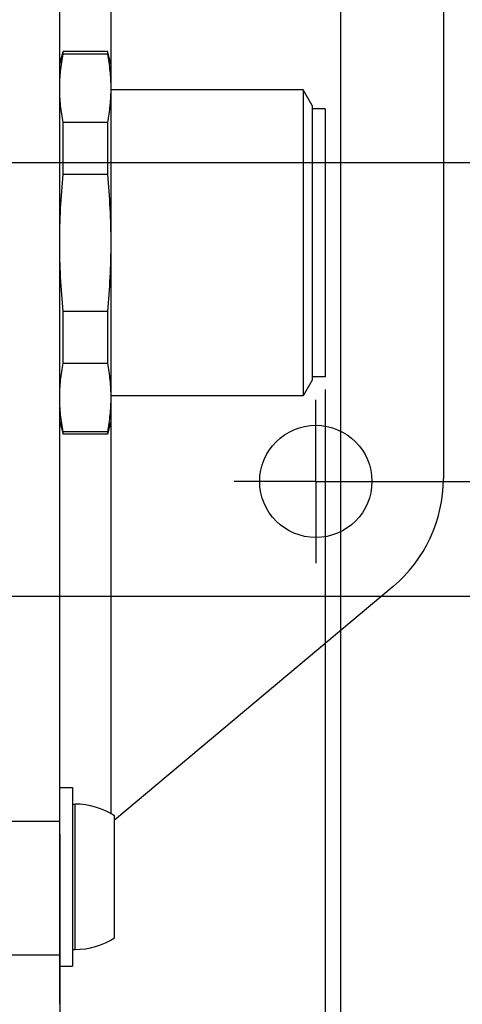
# Model space of a CAD drawing. Header units: millimetres. Extents: x 0 to 420, y 0 to 297.
# Tile 79 of 85: x 279 to 297, y 143 to 181. Entities that reach past the tile are written whole.
import ezdxf
from ezdxf.enums import TextEntityAlignment as Align

# ---------------------------------------------------------------- set-up
doc = ezdxf.new("R2010")
doc.units = ezdxf.units.MM
doc.header["$LTSCALE"] = 23.1
doc.linetypes.add('CENTER', pattern=[0.6, 0.375, -0.075, 0.075, -0.075])
doc.layers.get('0').update_dxf_attribs({"linetype": 'CONTINUOUS'})
for name, color, linetype in [('0000008877_2_KÖRPERKANTE', 7, 'CONTINUOUS'), ('0000019407_2_KÖRPERKANTE', 7, 'CONTINUOUS'), ('0000244543_1_MITTELLINIE', 7, 'CONTINUOUS'), ('0000244543_2_KÖRPERKANTE', 7, 'CONTINUOUS'), ('0000284035_5_BEMASSUNG', 7, 'CONTINUOUS'), ('0000434249_2_KÖRPERKANTE', 7, 'CONTINUOUS')]:
    doc.layers.add(name, color=color, linetype=linetype)
doc.styles.get("Standard").update_dxf_attribs({"font": 'isocpeur.ttf'})
doc.dimstyles.new('DIMSTYLE_1', dxfattribs={"dimtxt": 3.5, "dimasz": 4, "dimexe": 2, "dimexo": 0.5, "dimgap": 0.875, "dimtad": 1, "dimdec": 3, "dimdsep": 46, "dimtxsty": 'Standard', "dimblk": '_FILLED', "dimblk1": '_FILLED', "dimblk2": '_FILLED', "dimcen": 0.09, "dimclrt": 7, "dimazin": 2, "dimtp": 0.2, "dimtm": 0.2, "dimtfac": 1, "dimtdec": 3, "dimtofl": 0, "dimtmove": 0, "dimatfit": 3, "dimldrblk": '_FILLED', "dimfxl": 0, "dimtolj": 1, "dimarcsym": 0})
doc.dimstyles.new('DIMSTYLE_2', dxfattribs={"dimtxt": 3.5, "dimasz": 4, "dimexe": 2, "dimexo": 0.5, "dimgap": 0.875, "dimtad": 1, "dimdec": 3, "dimdsep": 46, "dimtxsty": 'Standard', "dimblk": '_FILLED', "dimblk1": '_FILLED', "dimblk2": '_FILLED', "dimcen": 0.09, "dimclrt": 7, "dimazin": 2, "dimtp": 0.3, "dimtm": 0.3, "dimtfac": 1, "dimtdec": 3, "dimtofl": 0, "dimtmove": 0, "dimatfit": 3, "dimldrblk": '_FILLED', "dimfxl": 0, "dimtolj": 1, "dimarcsym": 0})

# ---------------------------------------------------------------- blocks, each defined once
blk = doc.blocks.new('_FILLED')
at = {"color": 0, "linetype": 'ByBlock'}
blk.add_solid([(0, 0), (-1, 0.125), (-1, -0.125)], dxfattribs=at)
blk = doc.blocks.new('*D7')
at = {"layer": '0000284035_5_BEMASSUNG', "color": 1, "linetype": 'Continuous'}
for p, q in [((293.447, 205.39), (317.927, 205.39)), ((315.927, 205.39), (315.927, 184.39)), ((315.927, 163.39), (315.927, 184.39)), ((293.447, 163.39), (317.927, 163.39))]:
    blk.add_line(p, q, dxfattribs=at)
at = {"layer": '0000284035_5_BEMASSUNG', "color": 1, "linetype": 'Continuous', "xscale": 4, "yscale": 4, "zscale": 4}
for p, rotation in [((315.927, 205.39), 90), ((315.927, 163.39), 270)]:
    blk.add_blockref('_FILLED', p, dxfattribs=dict(at, rotation=rotation))
at = {"layer": '0000284035_5_BEMASSUNG', "color": 7, "linetype": 'Continuous'}
blk.add_text('42', height=3.5, rotation=90, dxfattribs=at).set_placement((315.052, 184.39), align=Align.CENTER)
blk = doc.blocks.new('*D11')
at = {"layer": '0000284035_5_BEMASSUNG', "color": 1, "linetype": 'Continuous'}
for p, q in [((261.434, 192.89), (307.927, 192.89)), ((305.927, 192.89), (305.927, 184.39)), ((305.927, 175.89), (305.927, 184.39)), ((261.977, 175.89), (307.927, 175.89))]:
    blk.add_line(p, q, dxfattribs=at)
at = {"layer": '0000284035_5_BEMASSUNG', "color": 1, "linetype": 'Continuous', "xscale": 4, "yscale": 4, "zscale": 4}
for p, rotation in [((305.927, 192.89), 90), ((305.927, 175.89), 270)]:
    blk.add_blockref('_FILLED', p, dxfattribs=dict(at, rotation=rotation))
at = {"layer": '0000284035_5_BEMASSUNG', "color": 7, "linetype": 'Continuous'}
blk.add_text('17', height=3.5, rotation=90, dxfattribs=at).set_placement((305.052, 184.39), align=Align.CENTER)
blk = doc.blocks.new('*D12')
at = {"layer": '0000284035_5_BEMASSUNG', "color": 1, "linetype": 'Continuous'}
for p, q in [((262.001, 209.89), (327.927, 209.89)), ((325.927, 209.89), (325.927, 184.39)), ((325.927, 158.89), (325.927, 184.39)), ((262.001, 158.89), (327.927, 158.89))]:
    blk.add_line(p, q, dxfattribs=at)
at = {"layer": '0000284035_5_BEMASSUNG', "color": 1, "linetype": 'Continuous', "xscale": 4, "yscale": 4, "zscale": 4}
for p, rotation in [((325.927, 209.89), 90), ((325.927, 158.89), 270)]:
    blk.add_blockref('_FILLED', p, dxfattribs=dict(at, rotation=rotation))
at = {"layer": '0000284035_5_BEMASSUNG', "color": 7, "linetype": 'Continuous'}
blk.add_text('51', height=3.5, rotation=90, dxfattribs=at).set_placement((325.052, 184.39), align=Align.CENTER)
blk = doc.blocks.new('*D19')
at = {"layer": '0000284035_5_BEMASSUNG', "color": 1, "linetype": 'Continuous'}
for p, q in [((291.289, 166.99), (291.289, 130.968)), ((280.889, 149.563), (280.889, 130.968)), ((280.889, 132.968), (286.089, 132.968)), ((291.289, 132.968), (286.089, 132.968))]:
    blk.add_line(p, q, dxfattribs=at)
at = {"layer": '0000284035_5_BEMASSUNG', "color": 1, "linetype": 'Continuous', "xscale": 4, "yscale": 4, "zscale": 4, "rotation": 180}
blk.add_blockref('_FILLED', (280.889, 132.968), dxfattribs=at)
at = {"layer": '0000284035_5_BEMASSUNG', "color": 1, "linetype": 'Continuous', "xscale": 4, "yscale": 4, "zscale": 4}
blk.add_blockref('_FILLED', (291.289, 132.968), dxfattribs=at)
at = {"layer": '0000284035_5_BEMASSUNG', "color": 7, "linetype": 'Continuous'}
blk.add_text('10.4', height=3.5, dxfattribs=at).set_placement((286.089, 133.843), align=Align.CENTER)
blk = doc.blocks.new('*D20')
at = {"layer": '0000284035_5_BEMASSUNG', "color": 1, "linetype": 'Continuous'}
for p, q in [((291.889, 194.54), (291.889, 120.968)), ((280.889, 149.563), (280.889, 120.968)), ((280.889, 122.968), (286.389, 122.968)), ((291.889, 122.968), (286.389, 122.968))]:
    blk.add_line(p, q, dxfattribs=at)
at = {"layer": '0000284035_5_BEMASSUNG', "color": 1, "linetype": 'Continuous', "xscale": 4, "yscale": 4, "zscale": 4, "rotation": 180}
blk.add_blockref('_FILLED', (280.889, 122.968), dxfattribs=at)
at = {"layer": '0000284035_5_BEMASSUNG', "color": 1, "linetype": 'Continuous', "xscale": 4, "yscale": 4, "zscale": 4}
blk.add_blockref('_FILLED', (291.889, 122.968), dxfattribs=at)
at = {"layer": '0000284035_5_BEMASSUNG', "color": 7, "linetype": 'Continuous'}
blk.add_text('11', height=3.5, dxfattribs=at).set_placement((286.389, 123.843), align=Align.CENTER)

msp = doc.modelspace()

# ---------------------------------------------------------------- linework, layer by layer
at = {"layer": '0000008877_2_KÖRPERKANTE', "color": 7, "linetype": 'Continuous'}
for p, q in [((280.8894, 151.3901), (281.3894, 151.3901)), ((281.3894, 151.3901), (281.3894, 144.3901)), ((280.8894, 144.3901), (281.3894, 144.3901))]:
    msp.add_line(p, q, dxfattribs=at)
at = {"layer": '0000019407_2_KÖRPERKANTE', "color": 7, "linetype": 'Continuous'}
for p, q in [((281.3894, 150.7401), (281.4894, 150.7401)), ((283.0394, 145.4985), (283.0394, 150.2818)), ((281.3894, 145.0401), (281.4894, 145.0401))]:
    msp.add_line(p, q, dxfattribs=at)
at = {"layer": '0000019407_2_KÖRPERKANTE', "color": 9, "linetype": 'Continuous'}
msp.add_line((281.4894, 145.0401), (281.4894, 150.7401), dxfattribs=at)
at = {"layer": '0000019407_2_KÖRPERKANTE', "color": 7, "linetype": 'Continuous'}
for start, end in [(57.05323, 90), (270, 302.94677)]:
    msp.add_arc((281.4894, 147.8901), 2.85, start, end, dxfattribs=at)
at = {"layer": '0000244543_1_MITTELLINIE', "color": 7, "linetype": 'CENTER'}
for q in [(290.927, 166.5901), (287.727, 163.3901), (294.127, 163.3901), (290.927, 160.1901)]:
    msp.add_line((290.927, 163.3901), q, dxfattribs=at)
at = {"layer": '0000244543_2_KÖRPERKANTE', "color": 7, "linetype": 'Continuous'}
for p, q in [((280.8894, 142.8903), (280.8894, 225.8899)), ((295.927, 205.2916), (295.927, 163.4887)), ((293.9623, 159.2754), (283.0394, 150.11))]:
    msp.add_line(p, q, dxfattribs=at)
at = {"layer": '0000244543_2_KÖRPERKANTE', "color": 9, "linetype": 'Continuous'}
for p, q in [((282.8894, 188.5401), (282.8894, 179.7401)), ((282.8894, 165.7401), (282.8894, 150.3597)), ((280.8894, 150.0631), (278.8894, 150.0631)), ((280.8894, 144.8117), (278.8894, 144.8117))]:
    msp.add_line(p, q, dxfattribs=at)
at = {"layer": '0000244543_2_KÖRPERKANTE', "color": 7, "linetype": 'Continuous'}
msp.add_circle((290.927, 163.3901), 2.2, dxfattribs=at)
msp.add_arc((290.427, 163.4887), 5.5, 310, 360, dxfattribs=at)
at = {"layer": '0000434249_2_KÖRPERKANTE', "color": 7, "linetype": 'Continuous'}
for p, q in [((280.8894, 179.7401), (281.0234, 180.2401)), ((282.7554, 180.2401), (281.0234, 180.2401)), ((281.0234, 180.1486), (281.0234, 180.2401)), ((281.0234, 180.1486), (282.7554, 180.1486)), ((282.8894, 179.7401), (282.7554, 180.2401)), ((282.7554, 180.2401), (282.7554, 180.1486)), ((282.8894, 179.7401), (282.8894, 165.7401)), ((290.4352, 178.7401), (282.8894, 178.7401)), ((290.7894, 178.1266), (290.4352, 178.7401)), ((290.4352, 178.7401), (290.4352, 166.7401)), ((290.7894, 178.1266), (290.7894, 167.3536)), ((291.2894, 177.9901), (290.7894, 177.9901)), ((291.2894, 177.9901), (291.2894, 167.4901)), ((282.7554, 177.456), (281.0234, 177.456)), ((281.0234, 175.4327), (281.0234, 177.456)), ((282.7554, 177.456), (282.7554, 175.4327)), ((281.0234, 175.4327), (282.7554, 175.4327)), ((282.7554, 170.0475), (281.0234, 170.0475)), ((281.0234, 168.0242), (281.0234, 170.0475)), ((282.7554, 170.0475), (282.7554, 168.0242)), ((281.0234, 168.0242), (282.7554, 168.0242)), ((290.7894, 167.3536), (290.4352, 166.7401)), ((291.2894, 167.4901), (290.7894, 167.4901)), ((290.4352, 166.7401), (282.8894, 166.7401)), ((280.8894, 165.7401), (281.0234, 165.2401)), ((282.8894, 165.7401), (282.7554, 165.2401)), ((282.7554, 165.3316), (281.0234, 165.3316)), ((281.0234, 165.2401), (281.0234, 165.3316)), ((282.7554, 165.2401), (281.0234, 165.2401)), ((282.7554, 165.3316), (282.7554, 165.2401))]:
    msp.add_line(p, q, dxfattribs=at)
for points, knots in [([(280.8894, 178.8023), (280.8894, 179.0272), (280.9131, 179.479), (280.9806, 179.9261), (281.0234, 180.1486)], [0, 0, 0, 0, 0.4982147, 1, 1, 1, 1]), ([(282.7554, 180.1486), (282.7982, 179.9261), (282.8657, 179.479), (282.8894, 179.0272), (282.8894, 178.8023)], [0, 0, 0, 0, 0.5017853, 1, 1, 1, 1]), ([(281.0234, 177.456), (280.9806, 177.6785), (280.9131, 178.1256), (280.8894, 178.5773), (280.8894, 178.8023)], [0, 0, 0, 0, 0.5017853, 1, 1, 1, 1]), ([(282.8894, 178.8023), (282.8894, 178.5773), (282.8657, 178.1256), (282.7982, 177.6785), (282.7554, 177.456)], [0, 0, 0, 0, 0.4982147, 1, 1, 1, 1]), ([(280.8894, 172.7401), (280.8894, 173.1895), (280.9129, 174.0886), (280.9803, 174.9853), (281.0234, 175.4327)], [0, 0, 0, 0, 0.4999954, 1, 1, 1, 1]), ([(282.7554, 175.4327), (282.7984, 174.9853), (282.8659, 174.0886), (282.8894, 173.1895), (282.8894, 172.7401)], [0, 0, 0, 0, 0.5000046, 1, 1, 1, 1]), ([(281.0234, 170.0475), (280.9803, 170.4949), (280.9129, 171.3916), (280.8894, 172.2907), (280.8894, 172.7401)], [0, 0, 0, 0, 0.5000046, 1, 1, 1, 1]), ([(282.8894, 172.7401), (282.8894, 172.2907), (282.8659, 171.3916), (282.7984, 170.4949), (282.7554, 170.0475)], [0, 0, 0, 0, 0.4999954, 1, 1, 1, 1]), ([(280.8894, 166.6779), (280.8894, 166.9029), (280.9131, 167.3547), (280.9806, 167.8017), (281.0234, 168.0242)], [0, 0, 0, 0, 0.4982147, 1, 1, 1, 1]), ([(282.7554, 168.0242), (282.7982, 167.8017), (282.8657, 167.3547), (282.8894, 166.9029), (282.8894, 166.6779)], [0, 0, 0, 0, 0.5017853, 1, 1, 1, 1]), ([(281.0234, 165.3316), (280.9806, 165.5541), (280.9131, 166.0012), (280.8894, 166.453), (280.8894, 166.6779)], [0, 0, 0, 0, 0.5017853, 1, 1, 1, 1]), ([(282.8894, 166.6779), (282.8894, 166.453), (282.8657, 166.0012), (282.7982, 165.5541), (282.7554, 165.3316)], [0, 0, 0, 0, 0.4982147, 1, 1, 1, 1])]:
    msp.add_open_spline(points, degree=3, knots=knots, dxfattribs=at)

# ---------------------------------------------------------------- dimensions: what is measured, and where the dimension line sits
at = {"layer": '0000284035_5_BEMASSUNG', "color": 1, "linetype": 'Continuous'}
for base, p1, p2, angle, dimstyle, picture, middle in [((325.927, 158.8901), (261.5008, 209.8901), (261.5008, 158.8901), 270, 'DIMSTYLE_2', '*D12', (325.927, 184.3915)), ((315.927, 163.3901), (292.9473, 205.3901), (292.9473, 163.3901), 270, 'DIMSTYLE_2', '*D7', (315.927, 184.3927)), ((280.8894, 122.9675), (291.8894, 195.0401), (280.8894, 150.0631), 180, 'DIMSTYLE_1', '*D20', (286.3883, 122.9675)), ((305.927, 175.8901), (260.9344, 192.8901), (261.4773, 175.8901), 270, 'DIMSTYLE_1', '*D11', (305.927, 184.389))]:
    dim = msp.add_linear_dim(base=base, p1=p1, p2=p2, angle=angle, dimstyle=dimstyle, dxfattribs=at)
    dim.commit()
    dim.dimension.update_dxf_attribs({"geometry": picture, "text_midpoint": middle, "dimtype": 160})
dim = msp.add_linear_dim(base=(291.2894, 132.9675), p1=(280.8894, 150.0631), p2=(291.2894, 167.4901), dimstyle='DIMSTYLE_1', dxfattribs=at)
dim.commit()
dim.dimension.update_dxf_attribs({"geometry": '*D19', "text_midpoint": (286.0861, 132.9675), "dimtype": 160})

doc.saveas('drawing.dxf')
